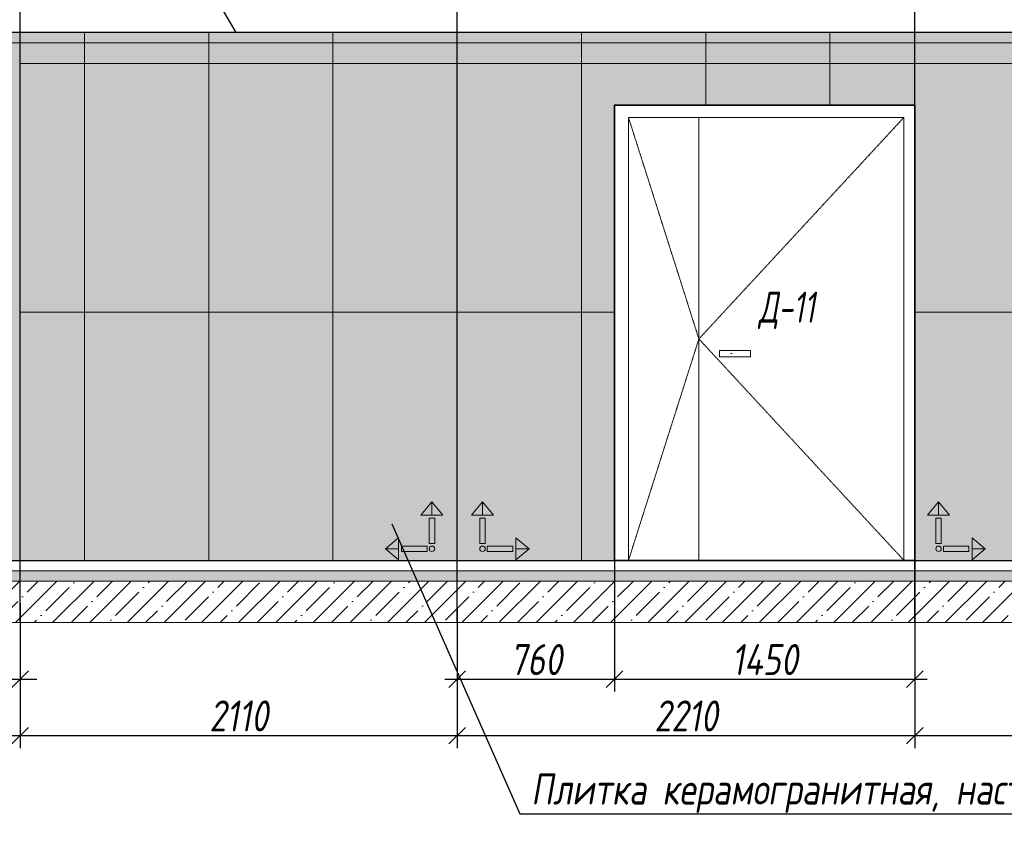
# Model space of a CAD drawing. Header units: millimetres. Extents: x -521669 to 178656, y -69521 to 500758.
# Tile 39 of 256: x -378878 to -374123, y 459615 to 463566. Entities that reach past the tile are written whole.
import ezdxf
from ezdxf import colors
from ezdxf.entities.mleader import LeaderData, LeaderLine
from ezdxf.math import Vec2, Vec3

# ---------------------------------------------------------------- set-up
doc = ezdxf.new("R2010")
doc.units = ezdxf.units.MM
doc.linetypes.add('( Hidden )', pattern=[0.375, 0.25, -0.125])
doc.linetypes.add('DASHDOT', pattern=[25.4, 12.7, -6.35, 0, -6.35])
doc.layers.get('Defpoints').update_dxf_attribs({"color": 31})
for name, color, linetype, lineweight in [('A-DETL-GENF', 7, 'Continuous', 5), ('dim_razv', 93, 'DASHDOT', 9), ('Двери', 7, 'Continuous', 5), ('Отделка стен', 253, 'Continuous', 0)]:
    doc.layers.add(name, color=color, linetype=linetype, lineweight=lineweight)
doc.layers.add('pol', color=7, linetype='Continuous', lineweight=15, true_color=0x738991)
doc.styles.add('fl_iso paper', font='isocpeur.ttf', dxfattribs={"width": 0.8, "oblique": 10})
doc.styles.add('In tre', font='isocpeur.ttf', dxfattribs={"width": 0.8, "oblique": 10})
doc.dimstyles.new('In tre 1_50', dxfattribs={"dimtxt": 150, "dimasz": 80, "dimexe": 60, "dimexo": 10, "dimgap": 20, "dimtad": 1, "dimdec": 0, "dimrnd": 5, "dimzin": 0, "dimdsep": 46, "dimtxsty": 'fl_iso paper', "dimblk": 'OBLIQUE', "dimcen": 0, "dimdle": 60, "dimadec": 0, "dimazin": 0, "dimtfac": 1, "dimtdec": 0, "dimtofl": 0, "dimtmove": 1, "dimatfit": 1, "dimfxl": 40, "dimtolj": 1, "dimtzin": 0, "dimarcsym": 1})
pattern_1 = [(352.5, (-495938.15, 449812.93), (100.42605, 107.2144), [0, -115.824, 0, -129.54, 0, -123.825]), (322.5, (-495938.15, 449812.93), (247.41986, 56.70328), [0, -62.484, 0, -104.394, 0, -40.005]), (282.5, (-496004.42, 449879.2), (168.0997, -167.48995), [0, -38.1, 0, -137.16, 0, -179.07]), (272.5, (-496004.42, 449879.2), (209.26523, -114.68433), [0, -19.05, 0, -89.916, 0, -102.87])]

# ---------------------------------------------------------------- blocks, each defined once
blk = doc.blocks.new('*U12258')
at = {"layer": 'A-DETL-GENF'}
h = blk.add_hatch(dxfattribs=at)
h.set_pattern_fill('ANSI35', color=256, scale=10, style=0)
h.set_pattern_definition([(45, (9262.95, 8e-11), (-44.9013, 44.9013), []), (45, (9307.85, 8e-11), (-44.9013, 44.9013), [79.375, -15.875, 0, -15.875])])
h.paths.add_polyline_path([(0, -100), (9683.4, -100), (9683.4, -50), (0, -50)])
h = blk.add_hatch(dxfattribs=at)
h.set_pattern_fill('ANSI35', color=256, scale=20, style=0)
h.set_pattern_definition([(45, (9262.95, 8e-11), (-89.8026, 89.8026), []), (45, (9352.75, 8e-11), (-89.8026, 89.8026), [158.75, -31.75, 0, -31.75])])
h.paths.add_polyline_path([(0, -300), (9683.4, -300), (9683.4, -100), (0, -100)])
at = {"lineweight": 13}
blk.add_lwpolyline([(0, -50), (9683.4, -50), (9683.4, 0), (0, 0)], close=True, dxfattribs=at)
at = {"lineweight": 30}
blk.add_lwpolyline([(0, 0), (9683.4, 0)], dxfattribs=at)
at = {"layer": 'A-DETL-GENF'}
for points in [[(0, -100), (9683.4, -100), (9683.4, -50), (0, -50)], [(0, -300), (9683.4, -300), (9683.4, -100), (0, -100)]]:
    blk.add_lwpolyline(points, close=True, dxfattribs=at)
blk = doc.blocks.new('_Oblique')
at = {"color": 0, "linetype": 'ByBlock', "lineweight": -2}
blk.add_line((-0.5, -0.5), (0.5, 0.5), dxfattribs=at)
blk = doc.blocks.new('*D12297')
at = {"layer": 'Defpoints', "color": 0, "linetype": 'ByBlock', "transparency": 16777216}
for p in [(-376004.8, 460976.8), (-374554.8, 461012.8), (-374554.8, 460379)]:
    blk.add_point(p, dxfattribs=at)
at = {"layer": 'dim_razv', "color": 0, "linetype": 'ByBlock', "lineweight": -2, "transparency": 16777216}
for p, q in [((-374554.8, 461002.8), (-374554.8, 460319)), ((-376004.8, 460966.8), (-376004.8, 460319)), ((-376064.8, 460379), (-374494.8, 460379))]:
    blk.add_line(p, q, dxfattribs=at)
at = {"layer": 'dim_razv', "color": 0, "linetype": 'ByBlock', "lineweight": -2, "transparency": 16777216, "xscale": 80, "yscale": 80, "zscale": 80, "rotation": 180}
blk.add_blockref('_Oblique', (-376004.8, 460379), dxfattribs=at)
at = {"layer": 'dim_razv', "color": 0, "linetype": 'ByBlock', "lineweight": -2, "transparency": 16777216, "xscale": 80, "yscale": 80, "zscale": 80}
blk.add_blockref('_Oblique', (-374554.8, 460379), dxfattribs=at)
at = {"layer": 'dim_razv', "color": 0, "linetype": 'ByBlock', "transparency": 16777216, "insert": (-375279.8, 460474), "char_height": 150, "attachment_point": 5, "style": 'fl_iso paper'}
blk.add_mtext('\\A1;1450', dxfattribs=at)
blk = doc.blocks.new('*D12304')
at = {"layer": 'Defpoints', "color": 0, "linetype": 'ByBlock', "transparency": 16777216}
for p in [(-378979.8, 461082.1), (-378874.8, 460757.1), (-378874.8, 460379)]:
    blk.add_point(p, dxfattribs=at)
at = {"layer": 'dim_razv', "color": 0, "linetype": 'ByBlock', "lineweight": -2, "transparency": 16777216}
for p, q in [((-378979.8, 461072.1), (-378979.8, 460319)), ((-378874.8, 460747.1), (-378874.8, 460319)), ((-378927.3, 460379), (-379329, 460159)), ((-378979.8, 460379), (-379059.8, 460379)), ((-378979.8, 460379), (-378874.8, 460379)), ((-378874.8, 460379), (-378794.8, 460379)), ((-379329, 460159), (-379599.5, 460159))]:
    blk.add_line(p, q, dxfattribs=at)
at = {"layer": 'dim_razv', "color": 0, "linetype": 'ByBlock', "lineweight": -2, "transparency": 16777216, "xscale": 80, "yscale": 80, "zscale": 80}
blk.add_blockref('_Oblique', (-378979.8, 460379), dxfattribs=at)
at = {"layer": 'dim_razv', "color": 0, "linetype": 'ByBlock', "lineweight": -2, "transparency": 16777216, "xscale": 80, "yscale": 80, "zscale": 80, "rotation": 180}
blk.add_blockref('_Oblique', (-378874.8, 460379), dxfattribs=at)
at = {"layer": 'dim_razv', "color": 0, "linetype": 'ByBlock', "transparency": 16777216, "insert": (-379464.2, 460254), "char_height": 150, "attachment_point": 5, "style": 'fl_iso paper'}
blk.add_mtext('\\A1;105', dxfattribs=at)
blk = doc.blocks.new('*D12392')
at = {"layer": 'Defpoints', "color": 0, "linetype": 'ByBlock', "transparency": 16777216}
for p in [(-376764.8, 460734.9), (-374554.8, 460653.2), (-374554.8, 460106.6)]:
    blk.add_point(p, dxfattribs=at)
at = {"layer": 'dim_razv', "color": 0, "linetype": 'ByBlock', "lineweight": -2, "transparency": 16777216}
for p, q in [((-376764.8, 460724.9), (-376764.8, 460046.6)), ((-374554.8, 460643.2), (-374554.8, 460046.6)), ((-376824.8, 460106.6), (-374494.8, 460106.6))]:
    blk.add_line(p, q, dxfattribs=at)
at = {"layer": 'dim_razv', "color": 0, "linetype": 'ByBlock', "lineweight": -2, "transparency": 16777216, "xscale": 80, "yscale": 80, "zscale": 80, "rotation": 180}
blk.add_blockref('_Oblique', (-376764.8, 460106.6), dxfattribs=at)
at = {"layer": 'dim_razv', "color": 0, "linetype": 'ByBlock', "lineweight": -2, "transparency": 16777216, "xscale": 80, "yscale": 80, "zscale": 80}
blk.add_blockref('_Oblique', (-374554.8, 460106.6), dxfattribs=at)
at = {"layer": 'dim_razv', "color": 0, "linetype": 'ByBlock', "transparency": 16777216, "insert": (-375659.8, 460201.6), "char_height": 150, "attachment_point": 5, "style": 'fl_iso paper'}
blk.add_mtext('\\A1;2210', dxfattribs=at)
blk = doc.blocks.new('*D12305')
at = {"layer": 'Defpoints', "color": 0, "linetype": 'ByBlock', "transparency": 16777216}
for p in [(-376004.8, 460976.8), (-376764.8, 460653.2), (-376004.8, 460379)]:
    blk.add_point(p, dxfattribs=at)
at = {"layer": 'dim_razv', "color": 0, "linetype": 'ByBlock', "lineweight": -2, "transparency": 16777216}
for p, q in [((-376004.8, 460966.8), (-376004.8, 460319)), ((-376764.8, 460643.2), (-376764.8, 460319)), ((-376824.8, 460379), (-375944.8, 460379))]:
    blk.add_line(p, q, dxfattribs=at)
at = {"layer": 'dim_razv', "color": 0, "linetype": 'ByBlock', "lineweight": -2, "transparency": 16777216, "xscale": 80, "yscale": 80, "zscale": 80, "rotation": 180}
blk.add_blockref('_Oblique', (-376764.8, 460379), dxfattribs=at)
at = {"layer": 'dim_razv', "color": 0, "linetype": 'ByBlock', "lineweight": -2, "transparency": 16777216, "xscale": 80, "yscale": 80, "zscale": 80}
blk.add_blockref('_Oblique', (-376004.8, 460379), dxfattribs=at)
at = {"layer": 'dim_razv', "color": 0, "linetype": 'ByBlock', "transparency": 16777216, "insert": (-376384.8, 460474), "char_height": 150, "attachment_point": 5, "style": 'fl_iso paper'}
blk.add_mtext('\\A1;760', dxfattribs=at)
blk = doc.blocks.new('*D12393')
at = {"layer": 'Defpoints', "color": 0, "linetype": 'ByBlock', "transparency": 16777216}
for p in [(-374554.8, 460720.3), (-372444.8, 460653.2), (-372444.8, 460106.6)]:
    blk.add_point(p, dxfattribs=at)
at = {"layer": 'dim_razv', "color": 0, "linetype": 'ByBlock', "lineweight": -2, "transparency": 16777216}
for p, q in [((-374554.8, 460710.3), (-374554.8, 460046.6)), ((-372444.8, 460643.2), (-372444.8, 460046.6)), ((-374614.8, 460106.6), (-372384.8, 460106.6))]:
    blk.add_line(p, q, dxfattribs=at)
at = {"layer": 'dim_razv', "color": 0, "linetype": 'ByBlock', "lineweight": -2, "transparency": 16777216, "xscale": 80, "yscale": 80, "zscale": 80, "rotation": 180}
blk.add_blockref('_Oblique', (-374554.8, 460106.6), dxfattribs=at)
at = {"layer": 'dim_razv', "color": 0, "linetype": 'ByBlock', "lineweight": -2, "transparency": 16777216, "xscale": 80, "yscale": 80, "zscale": 80}
blk.add_blockref('_Oblique', (-372444.8, 460106.6), dxfattribs=at)
at = {"layer": 'dim_razv', "color": 0, "linetype": 'ByBlock', "transparency": 16777216, "insert": (-373499.8, 460201.6), "char_height": 150, "attachment_point": 5, "style": 'fl_iso paper'}
blk.add_mtext('\\A1;2110', dxfattribs=at)
blk = doc.blocks.new('*D12394')
at = {"layer": 'Defpoints', "color": 0, "linetype": 'ByBlock', "transparency": 16777216}
for p in [(-378874.8, 460757.1), (-381084.8, 460653.2), (-378874.8, 460106.6)]:
    blk.add_point(p, dxfattribs=at)
at = {"layer": 'dim_razv', "color": 0, "linetype": 'ByBlock', "lineweight": -2, "transparency": 16777216}
for p, q in [((-378874.8, 460747.1), (-378874.8, 460046.6)), ((-381084.8, 460643.2), (-381084.8, 460046.6)), ((-381144.8, 460106.6), (-378814.8, 460106.6))]:
    blk.add_line(p, q, dxfattribs=at)
at = {"layer": 'dim_razv', "color": 0, "linetype": 'ByBlock', "lineweight": -2, "transparency": 16777216, "xscale": 80, "yscale": 80, "zscale": 80, "rotation": 180}
blk.add_blockref('_Oblique', (-381084.8, 460106.6), dxfattribs=at)
at = {"layer": 'dim_razv', "color": 0, "linetype": 'ByBlock', "lineweight": -2, "transparency": 16777216, "xscale": 80, "yscale": 80, "zscale": 80}
blk.add_blockref('_Oblique', (-378874.8, 460106.6), dxfattribs=at)
at = {"layer": 'dim_razv', "color": 0, "linetype": 'ByBlock', "transparency": 16777216, "insert": (-379979.8, 460201.6), "char_height": 150, "attachment_point": 5, "style": 'fl_iso paper'}
blk.add_mtext('\\A1;2210', dxfattribs=at)
blk = doc.blocks.new('*D12306')
at = {"layer": 'Defpoints', "color": 0, "linetype": 'ByBlock', "transparency": 16777216}
for p in [(-378874.8, 460757.1), (-376764.8, 460734.9), (-376764.8, 460106.6)]:
    blk.add_point(p, dxfattribs=at)
at = {"layer": 'dim_razv', "color": 0, "linetype": 'ByBlock', "lineweight": -2, "transparency": 16777216}
for p, q in [((-378874.8, 460747.1), (-378874.8, 460046.6)), ((-376764.8, 460724.9), (-376764.8, 460046.6)), ((-378934.8, 460106.6), (-376704.8, 460106.6))]:
    blk.add_line(p, q, dxfattribs=at)
at = {"layer": 'dim_razv', "color": 0, "linetype": 'ByBlock', "lineweight": -2, "transparency": 16777216, "xscale": 80, "yscale": 80, "zscale": 80, "rotation": 180}
blk.add_blockref('_Oblique', (-378874.8, 460106.6), dxfattribs=at)
at = {"layer": 'dim_razv', "color": 0, "linetype": 'ByBlock', "lineweight": -2, "transparency": 16777216, "xscale": 80, "yscale": 80, "zscale": 80}
blk.add_blockref('_Oblique', (-376764.8, 460106.6), dxfattribs=at)
at = {"layer": 'dim_razv', "color": 0, "linetype": 'ByBlock', "transparency": 16777216, "insert": (-377819.8, 460201.6), "char_height": 150, "attachment_point": 5, "style": 'fl_iso paper'}
blk.add_mtext('\\A1;2110', dxfattribs=at)
blk = doc.blocks.new('1')
at = {"layer": 'pol', "linetype": 'ByBlock'}
h = blk.add_hatch(color=1, dxfattribs=at)
h.paths.add_polyline_path([(35776.4, 73135.4), (35803.1, 73135.4), (35803.1, 73259), (35776.4, 73259)])
h.paths.add_polyline_path([(35789.8, 73274.6), (35843.2, 73274.6), (35789.8, 73338.2)])
h.paths.add_polyline_path([(35789.8, 73274.6), (35736.3, 73274.6), (35789.8, 73338.2)])
edge = h.paths.add_edge_path()
edge.add_arc((35789.8, 73110.5), 13.4, 0, 360)
h = blk.add_hatch(color=1, dxfattribs=at)
h.paths.add_polyline_path([(35813.3, 73097.1), (35813.3, 73123.9), (35936.9, 73123.9), (35936.9, 73097.1)])
h.paths.add_polyline_path([(35952.5, 73110.5), (35952.5, 73164), (36016.1, 73110.5)])
h.paths.add_polyline_path([(35952.5, 73110.5), (35952.5, 73057), (36016.1, 73110.5)])
at = {"layer": 'pol', "color": 1, "linetype": 'ByBlock'}
for points in [[(35789.8, 73274.6), (35736.3, 73274.6), (35789.8, 73338.2), (35789.8, 73274.6)], [(35789.8, 73274.6), (35843.2, 73274.6), (35789.8, 73338.2), (35789.8, 73274.6)], [(35952.5, 73110.5), (35952.5, 73164), (36016.1, 73110.5), (35952.5, 73110.5)], [(35952.5, 73110.5), (35952.5, 73057), (36016.1, 73110.5), (35952.5, 73110.5)]]:
    blk.add_lwpolyline(points, dxfattribs=at)
for points in [[(35776.4, 73135.4), (35803.1, 73135.4), (35803.1, 73259), (35776.4, 73259)], [(35813.3, 73097.1), (35813.3, 73123.9), (35936.9, 73123.9), (35936.9, 73097.1)]]:
    blk.add_lwpolyline(points, close=True, dxfattribs=at)
blk.add_circle((35789.8, 73110.5), 13.4, dxfattribs=at)
blk = doc.blocks.new('*U12259')
at = {"layer": 'dim_razv', "true_color": 0xffffff, "transparency": 33554559}
h = blk.add_hatch(color=7, dxfattribs=at)
h.dxf.hatch_style = 1
h.paths.add_polyline_path([(0, 0), (8640, 0), (8640, 50), (0, 50)])
at = {"lineweight": 20, "transparency": 33554559}
blk.add_lwpolyline([(0, 0), (8640, 0), (8640, 50), (0, 50)], close=True, dxfattribs=at)

msp = doc.modelspace()

# ---------------------------------------------------------------- hatches: boundary and pattern name
at = {"layer": 'dim_razv', "true_color": 0xeceae4, "transparency": 33554687}
h = msp.add_hatch(dxfattribs=at)
h.set_pattern_fill('AR-SAND', color=254, scale=3, angle=315)
h.set_pattern_definition([(352.5, (120932.77, 505553.85), (100.426047, 107.214405), [0, -115.824, 0, -129.54, 0, -123.825]), (322.5, (120932.77, 505553.85), (247.419855, 56.70328), [0, -62.484, 0, -104.394, 0, -40.005]), (282.5, (120866.5, 505620.12), (168.099694, -167.489948), [0, -38.1, 0, -137.16, 0, -179.07]), (272.5, (120866.5, 505620.12), (209.265234, -114.68433), [0, -19.05, 0, -89.916, 0, -102.87])])
h.paths.add_polyline_path([(-381084.8, 460953.2), (-372444.8, 460953.2), (-372444.8, 463503.2), (-381084.8, 463503.2)])
h.paths.add_polyline_path([(-380379.2, 463500.1), (-378979.8, 463503.2), (-378979.8, 460953.2), (-380379.2, 460953.2)])
h.paths.add_polyline_path([(-374554.8, 463153.2), (-376004.8, 463153.2), (-376004.8, 460953.2), (-374554.8, 460953.2)])
at = {"layer": 'dim_razv', "true_color": 0xcccccc}
h = msp.add_hatch(dxfattribs=at)
h.set_pattern_fill('AR-SAND', color=254, scale=3, angle=315)
h.set_pattern_definition(pattern_1)
h.paths.add_polyline_path([(-375498.5, 461966.6), (-375348.5, 461966.6), (-375348.5, 461936.6), (-375498.5, 461936.6)])
h = msp.add_hatch(dxfattribs=at)
h.set_pattern_fill('AR-SAND', color=254, scale=3, angle=315)
h.set_pattern_definition(pattern_1)
h.paths.add_polyline_path([(-375498.5, 461966.6), (-375348.5, 461966.6), (-375348.5, 461936.6), (-375498.5, 461936.6)])
h = msp.add_hatch(dxfattribs=at)
h.set_pattern_fill('AR-SAND', color=254, scale=3, angle=315)
h.set_pattern_definition(pattern_1)
h.paths.add_polyline_path([(-375498.5, 461966.6), (-375348.5, 461966.6), (-375348.5, 461936.6), (-375498.5, 461936.6)])
h = msp.add_hatch(dxfattribs=at)
h.set_pattern_fill('AR-SAND', color=254, scale=3, angle=315)
h.set_pattern_definition(pattern_1)
h.paths.add_polyline_path([(-375498.5, 461966.6), (-375348.5, 461966.6), (-375348.5, 461936.6), (-375498.5, 461936.6)])

# ---------------------------------------------------------------- linework, layer by layer
at = {"lineweight": 30}
for points in [[(-378874.8, 460653.2), (-378874.8, 464626.8)], [(-378874.8, 460653.2), (-378874.8, 464626.8)], [(-376764.8, 460653.2), (-376764.8, 464626.8)], [(-376764.8, 460653.2), (-376764.8, 464626.8)], [(-374554.8, 460653.2), (-374554.8, 464626.8)], [(-374554.8, 460653.2), (-374554.8, 464626.8)]]:
    msp.add_lwpolyline(points, dxfattribs=at)
msp.add_lwpolyline([(-381084.8, 460953.2), (-372444.8, 460953.2), (-372444.8, 463503.2), (-381084.8, 463503.2)], close=True)
at = {"lineweight": 35}
msp.add_lwpolyline([(-374554.8, 463153.2), (-376004.8, 463153.2), (-376004.8, 460953.2), (-374554.8, 460953.2)], close=True, dxfattribs=at)
at = {"lineweight": 13}
for points in [[(-374607.7, 463093.2), (-375937.7, 463093.2), (-375937.7, 460953.2), (-374607.7, 460953.2)], [(-374607.7, 463093.2), (-375937.7, 463093.2), (-375937.7, 460953.2), (-374607.7, 460953.2)], [(-374607.7, 463093.2), (-375937.7, 463093.2), (-375937.7, 460953.2), (-374607.7, 460953.2)], [(-374607.7, 463093.2), (-375937.7, 463093.2), (-375937.7, 460953.2), (-374607.7, 460953.2)], [(-375937.7, 463093.2), (-374607.7, 463093.2), (-374607.7, 460953.2), (-375937.7, 460953.2)], [(-375498.5, 461966.6), (-375348.5, 461966.6), (-375348.5, 461936.6), (-375498.5, 461936.6)], [(-375498.5, 461966.6), (-375348.5, 461966.6), (-375348.5, 461936.6), (-375498.5, 461936.6)], [(-375498.5, 461966.6), (-375348.5, 461966.6), (-375348.5, 461936.6), (-375498.5, 461936.6)], [(-375498.5, 461966.6), (-375348.5, 461966.6), (-375348.5, 461936.6), (-375498.5, 461936.6)]]:
    msp.add_lwpolyline(points, close=True, dxfattribs=at)
at = {"linetype": '( Hidden )', "lineweight": 13, "ltscale": 10}
for points in [[(-375937.7, 463093.2), (-375597.7, 462023.2), (-375937.7, 460953.2)], [(-375937.7, 463093.2), (-375597.7, 462023.2), (-375937.7, 460953.2)], [(-375937.7, 463093.2), (-375597.7, 462023.2), (-375937.7, 460953.2)], [(-375937.7, 463093.2), (-375597.7, 462023.2), (-375937.7, 460953.2)], [(-374607.7, 463093.2), (-375597.7, 462023.2), (-374607.7, 460953.2)], [(-374607.7, 463093.2), (-375597.7, 462023.2), (-374607.7, 460953.2)], [(-374607.7, 463093.2), (-375597.7, 462023.2), (-374607.7, 460953.2)], [(-374607.7, 463093.2), (-375597.7, 462023.2), (-374607.7, 460953.2)]]:
    msp.add_lwpolyline(points, dxfattribs=at)
at = {"lineweight": 13}
msp.add_lwpolyline([(-375597.7, 463093.2), (-375597.7, 460953.2)], dxfattribs=at)
msp.add_lwpolyline([(-375597.7, 463093.2), (-375597.7, 460953.2)], dxfattribs=at)
msp.add_lwpolyline([(-375597.7, 463093.2), (-375597.7, 460953.2)], dxfattribs=at)
msp.add_lwpolyline([(-375597.7, 463093.2), (-375597.7, 460953.2)], dxfattribs=at)
at = {"layer": 'Отделка стен', "transparency": 33554687}
for points in [[(-378874.8, 463503.2), (-378874.8, 463353.2), (-378564.8, 463353.2), (-378564.8, 463503.2)], [(-378564.8, 463503.2), (-378564.8, 463353.2), (-377964.8, 463353.2), (-377964.8, 463503.2)], [(-377964.8, 463503.2), (-377964.8, 463353.2), (-377364.8, 463353.2), (-377364.8, 463503.2)], [(-377364.8, 463503.2), (-377364.8, 463353.2), (-376764.8, 463353.2), (-376764.8, 463503.2)], [(-376764.8, 463503.2), (-376764.8, 463353.2), (-376164.8, 463353.2), (-376164.8, 463503.2)], [(-376164.8, 463503.2), (-376164.8, 463353.2), (-375564.8, 463353.2), (-375564.8, 463503.2)], [(-375564.8, 463503.2), (-375564.8, 463353.2), (-374964.8, 463353.2), (-374964.8, 463503.2)], [(-374964.8, 463503.2), (-374964.8, 463353.2), (-374554.8, 463353.2), (-374554.8, 463503.2)], [(-374554.8, 463503.2), (-374554.8, 463353.2), (-373954.8, 463353.2), (-373954.8, 463503.2)], [(-378874.8, 463353.2), (-378874.8, 462153.2), (-378564.8, 462153.2), (-378564.8, 463353.2)], [(-378564.8, 463353.2), (-378564.8, 462153.2), (-377964.8, 462153.2), (-377964.8, 463353.2)], [(-377964.8, 463353.2), (-377964.8, 462153.2), (-377364.8, 462153.2), (-377364.8, 463353.2)], [(-377364.8, 463353.2), (-377364.8, 462153.2), (-376764.8, 462153.2), (-376764.8, 463353.2)], [(-376764.8, 463353.2), (-376764.8, 462153.2), (-376164.8, 462153.2), (-376164.8, 463353.2)], [(-376164.8, 463353.2), (-376164.8, 462153.2), (-376004.8, 462153.2), (-376004.8, 463153.2), (-375564.8, 463153.2), (-375564.8, 463353.2)], [(-375564.8, 463353.2), (-375564.8, 463153.2), (-374964.8, 463153.2), (-374964.8, 463353.2)], [(-374964.8, 463353.2), (-374964.8, 463153.2), (-374554.8, 463153.2), (-374554.8, 463353.2)], [(-374554.8, 463353.2), (-374554.8, 462153.2), (-373954.8, 462153.2), (-373954.8, 463353.2)], [(-378874.8, 462153.2), (-378874.8, 460953.2), (-378564.8, 460953.2), (-378564.8, 462153.2)], [(-378564.8, 462153.2), (-378564.8, 460953.2), (-377964.8, 460953.2), (-377964.8, 462153.2)], [(-377964.8, 462153.2), (-377964.8, 460953.2), (-377364.8, 460953.2), (-377364.8, 462153.2)], [(-377364.8, 462153.2), (-377364.8, 460953.2), (-376764.8, 460953.2), (-376764.8, 462153.2)], [(-376764.8, 462153.2), (-376764.8, 460953.2), (-376164.8, 460953.2), (-376164.8, 462153.2)], [(-376164.8, 462153.2), (-376164.8, 460953.2), (-376004.8, 460953.2), (-376004.8, 462153.2)], [(-374554.8, 462153.2), (-374554.8, 460953.2), (-373954.8, 460953.2), (-373954.8, 462153.2)]]:
    msp.add_lwpolyline(points, close=True, dxfattribs=at)

# ---------------------------------------------------------------- block references
for name, p in [('*U12259', (-381084.8, 463453.2)), ('*U12258', (-381707.7, 460953.2))]:
    msp.add_blockref(name, p)
at = {"linetype": 'ByBlock', "yscale": 0.9938708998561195, "zscale": 0.9938708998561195}
for p, xscale in [((-341316.4, 388346.9), -0.9938708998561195), ((-412213.2, 388346.9), 0.9938708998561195), ((-410010.8, 388346.9), 0.9938708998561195)]:
    msp.add_blockref('1', p, dxfattribs=dict(at, xscale=xscale))

# ---------------------------------------------------------------- texts
at = {"layer": 'Двери', "lineweight": 0, "insert": (-375173.4, 462161), "char_height": 150, "attachment_point": 5, "style": 'fl_iso paper'}
msp.add_mtext_dynamic_manual_height_columns('{\\W0.7;Д-11}', width=190.261, gutter_width=1350, heights=[0], dxfattribs=at)

# ---------------------------------------------------------------- dimensions: what is measured, and where the dimension line sits
at = {"layer": 'dim_razv', "color": 18, "linetype": 'ByBlock', "true_color": 0x000000}
dim = msp.add_linear_dim(base=(-378874.8, 460379), p1=(-378979.8, 461082.1), p2=(-378874.8, 460757.1), dimstyle='In tre 1_50', dxfattribs=at)
dim.commit()
dim.dimension.update_dxf_attribs({"geometry": '*D12304', "text_midpoint": (-379349, 460159), "dimtype": 160})
for base, p1, p2, picture, middle in [((-376004.8, 460379), (-376764.8, 460653.2), (-376004.8, 460976.8), '*D12305', (-376384.8, 460474)), ((-374554.8, 460379), (-376004.8, 460976.8), (-374554.8, 461012.8), '*D12297', (-375279.8, 460474)), ((-378874.8, 460106.6), (-381084.8, 460653.2), (-378874.8, 460757.1), '*D12394', (-379979.8, 460201.6)), ((-376764.8, 460106.6), (-378874.8, 460757.1), (-376764.8, 460734.9), '*D12306', (-377819.8, 460201.6)), ((-374554.8, 460106.6), (-376764.8, 460734.9), (-374554.8, 460653.2), '*D12392', (-375659.8, 460201.6)), ((-372444.8, 460106.6), (-374554.8, 460720.3), (-372444.8, 460653.2), '*D12393', (-373499.8, 460201.6))]:
    dim = msp.add_linear_dim(base=base, p1=p1, p2=p2, dimstyle='In tre 1_50', dxfattribs=at)
    dim.commit()
    dim.dimension.update_dxf_attribs({"geometry": picture, "text_midpoint": middle})

# ---------------------------------------------------------------- leaders
at = {"layer": 'dim_razv', "color": 0, "linetype": 'ByBlock'}
ml = msp.add_multileader_mtext('Standard', dxfattribs=at)
ml.set_content('Цифры номера квартиры (аппартаментов), цвет металлический светлый, \\Pвысота номера - 130*мм', style='In tre')
ml.set_leader_properties()
ml.build(insert=Vec2(0, 0))
ml.multileader.update_dxf_attribs({"text_left_attachment_type": 6, "text_right_attachment_type": 6, "dogleg_length": 1, "arrow_head_size": 0, "scale": 50})
ctx = ml.context
ctx.base_point, ctx.scale, ctx.char_height, ctx.arrow_head_size, ctx.landing_gap_size, ctx.plane_origin = Vec3(-433720.8, 465633.9), 50, 150, 0, 4.5, Vec3(-425220.7, 463526.8)
ctx.left_attachment, ctx.right_attachment = 6, 6
notes = []
notes.append((ctx, [(0, (1, 1, 0), (-430299.4, 465633.9), (-1, 0), 50, [(1, [(-430004.1, 463358.4)], 0, [])])]))
ctx.mtext.insert, ctx.mtext.width, ctx.mtext.defined_height, ctx.mtext.flow_direction = Vec3(-433716.3, 465828.9), 3469.079, 696.6, 5
ml = msp.add_multileader_mtext('Standard', dxfattribs=at)
ml.set_content('Отделка дверного полотна и стены над дверным проемом в один цвет,\\Pотделка над дверью - дверным добором', style='In tre')
ml.set_leader_properties()
ml.build(insert=Vec2(0, 0))
ml.multileader.update_dxf_attribs({"text_left_attachment_type": 6, "text_right_attachment_type": 6, "dogleg_length": 1, "arrow_head_size": 0, "scale": 50})
ctx = ml.context
ctx.base_point, ctx.scale, ctx.char_height, ctx.arrow_head_size, ctx.landing_gap_size, ctx.plane_origin = Vec3(-429133.3, 465633.9), 50, 150, 0, 4.5, Vec3(-424866.5, 463292.7)
ctx.left_attachment, ctx.right_attachment = 6, 6
notes.append((ctx, [(1, (1, 1, 0), (-429183.3, 465633.9), (1, 0), 50, [(1, [(-429678.9, 463326.9)], 0, [])])]))
ctx.mtext.insert, ctx.mtext.width, ctx.mtext.defined_height, ctx.mtext.flow_direction = Vec3(-429128.8, 465828.9), 3361.191, 696.6, 5
ml = msp.add_multileader_mtext('Standard', dxfattribs=at)
ml.set_content('Потолок подвесной, реечный\\Pрейка 50х50 белого цвета, шаг рейки 120-125мм', style='In tre')
ml.set_leader_properties()
ml.build(insert=Vec2(0, 0))
ml.multileader.update_dxf_attribs({"text_left_attachment_type": 6, "text_right_attachment_type": 6, "dogleg_length": 1, "arrow_head_size": 0, "scale": 50})
ctx = ml.context
ctx.base_point, ctx.scale, ctx.char_height, ctx.arrow_head_size, ctx.landing_gap_size, ctx.plane_origin = Vec3(-360037, 465488), 50, 150, 0, 4.5, Vec3(-367470.9, 463693.5)
ctx.left_attachment, ctx.right_attachment, ctx.text_align_type = 6, 6, 2
notes.append((ctx, [(0, (1, 1, 0), (-360087, 465488), (1, 0), 50, [(0, [(-361358.5, 463253.2), (-360006.5, 463503.2)], 0, [])])]))
ctx.mtext.insert, ctx.mtext.width, ctx.mtext.defined_height, ctx.mtext.alignment, ctx.mtext.flow_direction = Vec3(-357839.6, 465683), 2509.515, 696.6, 3, 5
ml = msp.add_multileader_mtext('Standard', dxfattribs=at)
ml.set_content('Потолок подвесной, реечный\\Pрейка 50х50 белого цвета, шаг рейки 120-125мм', style='In tre')
ml.set_leader_properties()
ml.build(insert=Vec2(0, 0))
ml.multileader.update_dxf_attribs({"text_left_attachment_type": 6, "text_right_attachment_type": 6, "dogleg_length": 1, "arrow_head_size": 0, "scale": 50})
ctx = ml.context
ctx.base_point, ctx.scale, ctx.char_height, ctx.arrow_head_size, ctx.landing_gap_size, ctx.plane_origin = Vec3(-381214.1, 465488), 50, 150, 0, 4.5, Vec3(-371578.4, 463693.5)
ctx.left_attachment, ctx.right_attachment = 6, 6
notes.append((ctx, [(0, (1, 1, 0), (-378962.2, 465488), (-1, 0), 50, [(1, [(-377833, 463503.2)], 0, [])])]))
ctx.mtext.insert, ctx.mtext.width, ctx.mtext.defined_height, ctx.mtext.flow_direction = Vec3(-381209.6, 465683), 2509.515, 696.6, 5
ml = msp.add_multileader_mtext('Standard', dxfattribs=at)
ml.set_content('Потолок подвесной, реечный\\Pрейка 50х50 белого цвета, шаг рейки 120-125мм', style='In tre')
ml.set_leader_properties()
ml.build(insert=Vec2(0, 0))
ml.multileader.update_dxf_attribs({"text_left_attachment_type": 6, "text_right_attachment_type": 6, "dogleg_length": 1, "arrow_head_size": 0, "scale": 50})
ctx = ml.context
ctx.base_point, ctx.scale, ctx.char_height, ctx.arrow_head_size, ctx.landing_gap_size, ctx.plane_origin = Vec3(-436307.9, 465314.5), 50, 150, 0, 4.5, Vec3(-429060.8, 463519.9)
ctx.left_attachment, ctx.right_attachment = 6, 6
notes.append((ctx, [(0, (1, 1, 0), (-434056, 465314.5), (-1, 0), 50, [(1, [(-433873.2, 463496.3)], 0, [])])]))
ctx.mtext.insert, ctx.mtext.width, ctx.mtext.defined_height, ctx.mtext.flow_direction = Vec3(-436303.4, 465509.5), 2509.515, 696.6, 5
ml = msp.add_multileader_mtext('Standard', dxfattribs=at)
ml.set_content('Потолок подвесной, реечный\\Pрейка 50х50 белого цвета, шаг рейки 120-125мм', style='In tre')
ml.set_leader_properties()
ml.build(insert=Vec2(0, 0))
ml.multileader.update_dxf_attribs({"text_left_attachment_type": 6, "text_right_attachment_type": 6, "dogleg_length": 1, "arrow_head_size": 0, "scale": 50})
ctx = ml.context
ctx.base_point, ctx.scale, ctx.char_height, ctx.arrow_head_size, ctx.landing_gap_size, ctx.plane_origin = Vec3(-421828.1, 465321.4), 50, 150, 0, 4.5, Vec3(-413231, 463526.8)
ctx.left_attachment, ctx.right_attachment = 6, 6
notes.append((ctx, [(0, (1, 1, 0), (-419576.2, 465321.4), (-1, 0), 50, [(1, [(-419393.4, 463503.2)], 0, [])])]))
ctx.mtext.insert, ctx.mtext.width, ctx.mtext.defined_height, ctx.mtext.flow_direction = Vec3(-421823.6, 465516.4), 2509.515, 696.6, 5
ml = msp.add_multileader_mtext('Standard', dxfattribs=at)
ml.set_content('Плитка керамогранитная, настенная, размер плитки 600х1200мм, расположить вертикально', style='In tre')
ml.set_leader_properties()
ml.build(insert=Vec2(0, 0))
ml.multileader.update_dxf_attribs({"text_left_attachment_type": 6, "text_right_attachment_type": 6, "dogleg_length": 1, "arrow_head_size": 0, "scale": 50})
ctx = ml.context
ctx.base_point, ctx.scale, ctx.char_height, ctx.arrow_head_size, ctx.landing_gap_size, ctx.plane_origin = Vec3(-439746.9, 464907.7), 50, 150, 0, 4.5, Vec3(-439132.9, 464787.2)
ctx.left_attachment, ctx.right_attachment = 6, 6
notes.append((ctx, [(1, (1, 1, 0), (-439796.9, 464907.7), (1, 0), 50, [(1, [(-440364.2, 463213.8)], 0, [])])]))
ctx.mtext.insert, ctx.mtext.width, ctx.mtext.defined_height, ctx.mtext.flow_direction = Vec3(-439742.4, 465102.7), 3060.297, 696.6, 5
ml = msp.add_multileader_mtext('Standard', dxfattribs=at)
ml.set_content('Плитка керамогранитная, настенная, размер плитки 600х1200мм, расположить вертикально', style='In tre')
ml.set_leader_properties()
ml.build(insert=Vec2(0, 0))
ml.multileader.update_dxf_attribs({"text_left_attachment_type": 6, "text_right_attachment_type": 6, "dogleg_length": 1, "arrow_head_size": 0, "scale": 50})
ctx = ml.context
ctx.base_point, ctx.scale, ctx.char_height, ctx.arrow_head_size, ctx.landing_gap_size, ctx.plane_origin = Vec3(-418257.2, 464907.6), 50, 150, 0, 4.5, Vec3(-416293.1, 464787.2)
ctx.left_attachment, ctx.right_attachment = 6, 6
notes.append((ctx, [(1, (1, 1, 0), (-418307.2, 464907.6), (1, 0), 50, [(1, [(-418874.4, 463213.8)], 0, [])])]))
ctx.mtext.insert, ctx.mtext.width, ctx.mtext.defined_height, ctx.mtext.flow_direction = Vec3(-418252.7, 465102.6), 3060.297, 696.6, 5
ml = msp.add_multileader_mtext('Standard', dxfattribs=at)
ml.set_content('Шкаф пожарный встроенный', style='In tre')
ml.set_leader_properties()
ml.build(insert=Vec2(0, 0))
ml.multileader.update_dxf_attribs({"text_left_attachment_type": 6, "text_right_attachment_type": 6, "dogleg_length": 1, "arrow_head_size": 0, "scale": 50})
ctx = ml.context
ctx.base_point, ctx.scale, ctx.char_height, ctx.arrow_head_size, ctx.landing_gap_size, ctx.plane_origin = Vec3(-423470.2, 459617.2), 50, 150, 0, 4.5, Vec3(-416817.4, 457950.2)
ctx.left_attachment, ctx.right_attachment = 6, 6
notes.append((ctx, [(1, (1, 1, 0), (-423520.2, 459617.2), (1, 0), 50, [(1, [(-424057, 461286)], 0, [])])]))
ctx.mtext.insert, ctx.mtext.width, ctx.mtext.defined_height, ctx.mtext.flow_direction = Vec3(-423465.7, 459812.2), 2509.515, 696.6, 5
ml = msp.add_multileader_mtext('Standard', dxfattribs=at)
ml.set_content('Розетка для уборочного \\Pинвентаря, в цвет стен', style='In tre')
ml.set_leader_properties()
ml.build(insert=Vec2(0, 0))
ml.multileader.update_dxf_attribs({"text_left_attachment_type": 6, "text_right_attachment_type": 6, "dogleg_length": 1, "arrow_head_size": 0, "scale": 50})
ctx = ml.context
ctx.base_point, ctx.scale, ctx.char_height, ctx.arrow_head_size, ctx.landing_gap_size, ctx.plane_origin = Vec3(-420093.4, 459871.1), 50, 150, 0, 4.5, Vec3(-419124, 459608.1)
ctx.left_attachment, ctx.right_attachment = 6, 6
notes.append((ctx, [(0, (1, 1, 0), (-418148.9, 459871.1), (-1, 0), 50, [(1, [(-417537.5, 461203.2)], 0, [])])]))
ctx.mtext.insert, ctx.mtext.width, ctx.mtext.defined_height, ctx.mtext.flow_direction = Vec3(-420088.9, 460066.1), 3060.297, 696.6, 5
ml = msp.add_multileader_mtext('Standard', dxfattribs=at)
ml.set_content('Плитка керамогранитная, настенная, размер плитки 600х1200мм, расположить вертикально', style='In tre')
ml.set_leader_properties()
ml.build(insert=Vec2(0, 0))
ml.multileader.update_dxf_attribs({"text_left_attachment_type": 6, "text_right_attachment_type": 6, "dogleg_length": 1, "arrow_head_size": 0, "scale": 50})
ctx = ml.context
ctx.base_point, ctx.scale, ctx.char_height, ctx.arrow_head_size, ctx.landing_gap_size, ctx.plane_origin = Vec3(-376412.7, 459728.5), 50, 150, 0, 4.5, Vec3(-374498.6, 459608.1)
ctx.left_attachment, ctx.right_attachment = 6, 6
notes.append((ctx, [(1, (1, 1, 0), (-376462.7, 459728.5), (1, 0), 50, [(1, [(-377081.2, 461129.8)], 0, [])])]))
ctx.mtext.insert, ctx.mtext.width, ctx.mtext.defined_height, ctx.mtext.flow_direction = Vec3(-376408.2, 459923.5), 3060.297, 696.6, 5
ml = msp.add_multileader_mtext('Standard', dxfattribs=at)
ml.set_content('Зеркало на стене, выполнить в один уровень с отделкой стен', style='In tre')
ml.set_leader_properties()
ml.build(insert=Vec2(0, 0))
ml.multileader.update_dxf_attribs({"text_left_attachment_type": 6, "text_right_attachment_type": 6, "dogleg_length": 1, "arrow_head_size": 0, "scale": 50})
ctx = ml.context
ctx.base_point, ctx.scale, ctx.char_height, ctx.arrow_head_size, ctx.landing_gap_size, ctx.plane_origin = Vec3(-447338.5, 459765.9), 50, 150, 0, 4.5, Vec3(-439596.2, 457971.3)
ctx.left_attachment, ctx.right_attachment = 6, 6
notes.append((ctx, [(0, (1, 1, 0), (-444415.9, 459765.9), (-1, 0), 50, [(1, [(-443757.9, 461048.2)], 0, [])])]))
ctx.mtext.insert, ctx.mtext.width, ctx.mtext.defined_height, ctx.mtext.flow_direction = Vec3(-447334, 459960.9), 3043.138, 696.6, 5
ml = msp.add_multileader_mtext('Standard', dxfattribs=at)
ml.set_content('Решетка вентиляционная декоративная 700х550 в цвет стен', style='In tre')
ml.set_leader_properties()
ml.build(insert=Vec2(0, 0))
ml.multileader.update_dxf_attribs({"text_left_attachment_type": 6, "text_right_attachment_type": 6, "dogleg_length": 1, "arrow_head_size": 0, "scale": 50})
ctx = ml.context
ctx.base_point, ctx.scale, ctx.char_height, ctx.arrow_head_size, ctx.landing_gap_size, ctx.plane_origin = Vec3(-434170.8, 459770.9), 50, 150, 0, 4.5, Vec3(-430730.2, 457976.3)
ctx.left_attachment, ctx.right_attachment = 6, 6
notes.append((ctx, [(1, (1, 1, 0), (-434220.8, 459770.9), (1, 0), 50, [(1, [(-434891.8, 461053.2)], 0, [])])]))
ctx.mtext.insert, ctx.mtext.width, ctx.mtext.defined_height, ctx.mtext.flow_direction = Vec3(-434166.3, 459965.9), 2996.732, 696.6, 5
for ctx, leaders in notes:
    for number, flags, end, landing, length, lines in leaders:
        leader = LeaderData()
        leader.index, (leader.has_last_leader_line, leader.has_dogleg_vector, leader.attachment_direction) = number, flags
        leader.last_leader_point, leader.dogleg_vector, leader.dogleg_length = Vec3(end), Vec3(landing), length
        for number, points, colour, breaks in lines:
            line = LeaderLine()
            line.index, line.vertices, line.color, line.breaks = number, Vec3.list(points), colors.encode_raw_color(colour), breaks
            leader.lines.append(line)
        ctx.leaders.append(leader)

doc.saveas('drawing.dxf')
